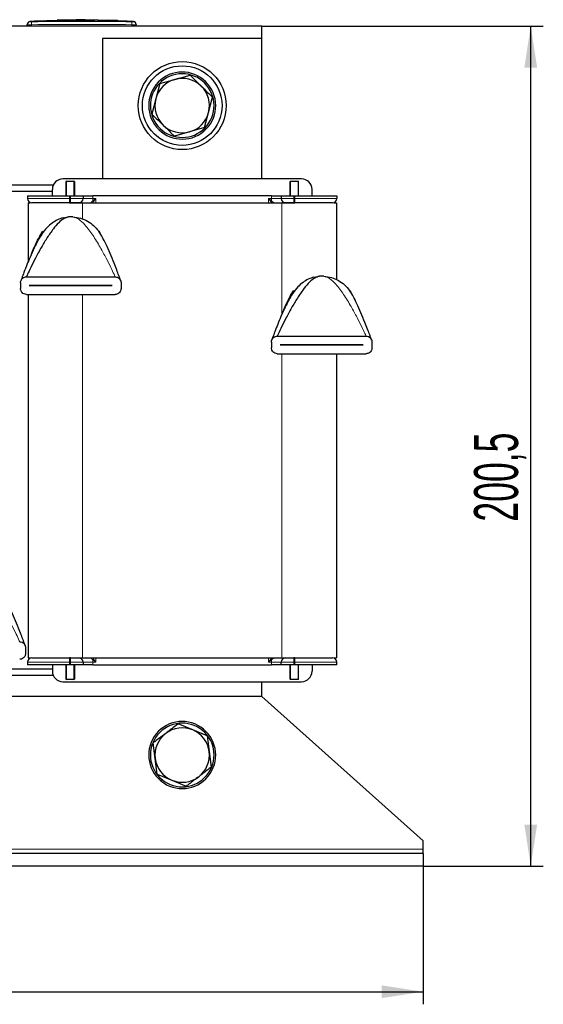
# Model space of a CAD drawing. Header units: millimetres. Extents: x 5 to 418, y 2 to 292.
# Tile 7 of 24: x 112 to 154, y 168 to 246. Entities that reach past the tile are written whole.
import ezdxf

# ---------------------------------------------------------------- set-up
doc = ezdxf.new("R2010")
doc.units = ezdxf.units.MM
doc.layers.add('SLD-0', color=7, linetype='Continuous')
doc.styles.add('SLDTEXTSTYLE0', font='TXT', dxfattribs={"width": 0.605})
doc.dimstyles.new('SLDDIMSTYLE0', dxfattribs={"dimtxt": 3.5, "dimasz": 3.302, "dimexe": 0, "dimexo": 0.0625, "dimgap": 0.875, "dimtad": 1, "dimlfac": 3, "dimrnd": 1e-09, "dimzin": 12, "dimdsep": 46, "dimtxsty": 'SLDTEXTSTYLE0', "dimsah": 1, "dimcen": 0.09, "dimadec": 0, "dimazin": 3, "dimtfac": 1, "dimtofl": 0, "dimtmove": 0, "dimatfit": 3, "dimfxl": 1, "dimfrac": 2, "dimtolj": 1, "dimtzin": 12, "dimarcsym": 0})

# ---------------------------------------------------------------- blocks, each defined once
blk = doc.blocks.new('_D')
at = {"layer": 'SLD-0'}
for p, q in [((55.431, 178.637), (55.431, 167.637)), ((144.431, 178.637), (144.431, 167.637)), ((55.431, 168.637), (144.431, 168.637))]:
    blk.add_line(p, q, dxfattribs=at)
for points in [[(55.431, 168.637), (58.733, 168.129), (58.733, 169.145)], [(144.431, 168.637), (141.129, 169.145), (141.129, 168.129)]]:
    blk.add_solid(points, dxfattribs=at)
at = {"layer": 'SLD-0', "insert": (95.92, 173.149), "char_height": 3.5, "attachment_point": 1, "style": 'SLDTEXTSTYLE0'}
blk.add_mtext('267', dxfattribs=at)
blk = doc.blocks.new('_D_1')
at = {"layer": 'SLD-0'}
for p, q in [((131.597, 245.47), (154, 245.47)), ((153, 178.637), (153, 245.47)), ((144.431, 178.637), (154, 178.637))]:
    blk.add_line(p, q, dxfattribs=at)
for points in [[(153, 245.47), (152.492, 242.168), (153.508, 242.168)], [(153, 178.637), (153.508, 181.939), (152.492, 181.939)]]:
    blk.add_solid(points, dxfattribs=at)
at = {"layer": 'SLD-0', "insert": (148.488, 206.038), "char_height": 3.5, "attachment_point": 1, "rotation": 90, "style": 'SLDTEXTSTYLE0'}
blk.add_mtext('200,5', dxfattribs=at)

msp = doc.modelspace()

# ---------------------------------------------------------------- linework, layer by layer
at = {"color": 7, "linetype": 'Continuous', "lineweight": 25}
for p, q in [((131.5972, 245.4705), (68.2639, 245.4705)), ((112.9305, 245.4705), (112.9305, 245.5745)), ((113.5604, 245.8398), (113.1504, 245.8174)), ((114.2936, 245.8738), (113.5152, 245.8472)), ((113.5604, 245.8333), (114.2931, 245.8573)), ((114.2931, 245.8506), (113.5604, 245.8266)), ((113.5604, 245.8333), (113.5604, 245.8266)), ((114.2931, 245.8917), (115.1001, 245.8793)), ((114.2931, 245.8573), (114.2931, 245.8506)), ((115.1001, 245.8726), (114.4594, 245.8825)), ((115.3171, 245.9088), (114.655, 245.8861)), ((115.1001, 245.8793), (118.2671, 245.9001)), ((118.2671, 245.8934), (115.1001, 245.8726)), ((115.1001, 245.8793), (115.1001, 245.8726)), ((116.0022, 245.954), (115.3134, 245.9309)), ((116.8326, 245.9605), (116.0031, 245.9322)), ((116.8326, 245.9728), (118.5587, 245.9578)), ((116.8326, 245.9555), (116.8326, 245.9728)), ((117.5499, 245.9599), (116.8326, 245.9661)), ((118.2671, 245.9481), (116.8326, 245.9555)), ((118.2671, 245.9001), (118.2671, 245.8934)), ((118.5587, 245.9578), (118.5587, 245.9384)), ((118.5587, 245.8962), (120.451, 245.8506)), ((118.5587, 245.8962), (118.5587, 245.8895)), ((120.451, 245.8439), (118.5587, 245.8895)), ((120.8817, 245.8494), (118.5982, 245.931)), ((119.3716, 245.9309), (119.3716, 245.9181)), ((119.952, 245.9051), (119.3716, 245.9309)), ((119.3716, 245.9242), (119.952, 245.8984)), ((119.3716, 245.9181), (119.952, 245.895)), ((120.1645, 245.8844), (120.1645, 245.8911)), ((120.803, 245.8522), (120.7411, 245.8563)), ((120.9732, 245.8408), (120.9732, 245.8342)), ((121.3773, 245.8176), (120.9796, 245.8409)), ((120.9952, 245.8409), (121.0399, 245.8378)), ((121.5972, 245.4705), (121.5972, 245.5745)), ((131.5972, 244.4705), (131.5972, 245.4705)), ((131.5972, 244.4705), (118.9305, 244.4705)), ((118.9305, 244.4705), (118.9305, 233.3038)), ((131.5972, 233.3038), (131.5972, 244.4705)), ((124.6826, 241.2244), (125.8877, 241.56)), ((123.4776, 240.8888), (123.1656, 239.6774)), ((123.4776, 240.8888), (124.6826, 241.2244)), ((127.3621, 238.5969), (127.674, 239.8083)), ((123.1656, 239.6774), (122.8537, 238.466)), ((127.0502, 237.3855), (127.3621, 238.5969)), ((127.0502, 237.3855), (125.8451, 237.0499)), ((125.8451, 237.0499), (124.64, 236.7143)), ((115.0001, 232.8038), (110.1943, 232.8038)), ((134.7639, 233.3038), (115.7639, 233.3038)), ((116.0472, 233.1371), (116.0139, 233.103)), ((116.0139, 233.103), (116.0139, 231.9705)), ((116.0472, 233.1371), (116.6472, 233.1371)), ((116.6805, 233.103), (116.6472, 233.1371)), ((116.6805, 233.103), (116.6805, 231.9705)), ((133.8805, 233.1371), (133.8472, 233.103)), ((133.8472, 231.9705), (133.8472, 233.103)), ((133.8805, 233.1371), (134.4805, 233.1371)), ((134.5139, 233.103), (134.4805, 233.1371)), ((134.5139, 231.9705), (134.5139, 233.103)), ((114.9305, 232.3038), (110.2639, 232.3038)), ((112.9639, 231.9705), (112.9639, 231.7371)), ((112.9639, 231.9705), (116.2972, 231.9705)), ((114.9305, 231.9705), (114.9305, 232.4705)), ((116.2972, 231.9705), (116.3805, 231.9705)), ((116.3805, 231.9705), (117.3805, 231.9705)), ((117.3805, 231.9705), (117.3805, 231.7371)), ((117.3805, 231.9705), (118.1581, 231.9705)), ((132.3696, 231.9705), (118.1581, 231.9705)), ((132.3696, 231.9705), (133.1472, 231.9705)), ((133.1472, 231.9705), (133.1472, 231.7371)), ((133.1472, 231.9705), (134.1472, 231.9705)), ((134.1472, 231.9705), (134.2305, 231.9705)), ((134.2305, 231.9705), (137.5639, 231.9705)), ((135.5972, 231.9705), (135.5972, 232.4705)), ((137.5639, 231.9705), (137.5639, 231.7371)), ((112.9972, 231.4038), (112.9972, 226.6974)), ((112.9972, 231.4038), (113.1427, 231.4038)), ((116.2972, 231.4038), (116.3805, 231.4038)), ((116.3805, 231.4038), (117.3305, 231.4038)), ((117.3305, 231.4038), (133.1972, 231.4038)), ((133.1972, 231.4038), (134.1472, 231.4038)), ((134.1472, 231.4038), (134.2305, 231.4038)), ((137.3616, 231.4038), (137.5305, 231.4038)), ((137.5305, 231.4038), (137.5305, 225.2869)), ((115.7691, 230.1959), (116.2244, 230.2754)), ((113.9589, 228.8026), (113.8969, 228.6969)), ((114.0448, 228.934), (114.0809, 229.0132)), ((114.0809, 229.0132), (114.1723, 229.1472)), ((118.6219, 229.1472), (118.7133, 229.0132)), ((112.3971, 225.0474), (112.3971, 224.5808)), ((112.8638, 225.5141), (119.9304, 225.5141)), ((120.3971, 225.0474), (120.3971, 224.5808)), ((135.7359, 225.4766), (136.1912, 225.5561)), ((112.8638, 224.1141), (119.9304, 224.1141)), ((112.9972, 224.1141), (112.9972, 195.2038)), ((113.0971, 224.8124), (113.0971, 224.8158)), ((113.0971, 224.8158), (119.6971, 224.8158)), ((119.6971, 224.8124), (113.0971, 224.8124)), ((119.6971, 224.8158), (119.6971, 224.8124)), ((133.9257, 224.0834), (133.8636, 223.9776)), ((134.0116, 224.2147), (134.0476, 224.2939)), ((134.0476, 224.2939), (134.1391, 224.4279)), ((138.5887, 224.4279), (138.6801, 224.2939)), ((132.3639, 220.3282), (132.3639, 219.8615)), ((132.8305, 220.7949), (139.8972, 220.7949)), ((140.3639, 220.3282), (140.3639, 219.8615)), ((132.8305, 219.3949), (139.8972, 219.3949)), ((133.0639, 220.0932), (133.0639, 220.0965)), ((133.0639, 220.0965), (139.6639, 220.0965)), ((139.6639, 220.0932), (133.0639, 220.0932)), ((137.5305, 219.3949), (137.5305, 195.2038)), ((139.6639, 220.0965), (139.6639, 220.0932)), ((112.7973, 196.0174), (112.7973, 195.5507)), ((112.9972, 195.2038), (113.1427, 195.2038)), ((116.3805, 195.2038), (116.2972, 195.2038)), ((116.3805, 195.2038), (117.3305, 195.2038)), ((117.3305, 195.2038), (133.1972, 195.2038)), ((133.1972, 195.2038), (134.1472, 195.2038)), ((134.2305, 195.2038), (134.1472, 195.2038)), ((137.3616, 195.2038), (137.5305, 195.2038)), ((114.9305, 194.3038), (110.2639, 194.3038)), ((112.9639, 194.8705), (112.9639, 194.6371)), ((116.2972, 194.6371), (112.9639, 194.6371)), ((114.9305, 194.6371), (114.9305, 194.1371)), ((116.0139, 194.6371), (116.0139, 193.5046)), ((116.3805, 194.6371), (116.2972, 194.6371)), ((117.3805, 194.6371), (116.3805, 194.6371)), ((116.6805, 194.6371), (116.6805, 193.5046)), ((117.3805, 194.8705), (117.3805, 194.6371)), ((118.1581, 194.6371), (117.3805, 194.6371)), ((118.1581, 194.6371), (132.3696, 194.6371)), ((133.1472, 194.6371), (132.3696, 194.6371)), ((133.1472, 194.6371), (133.1472, 194.8705)), ((134.1472, 194.6371), (133.1472, 194.6371)), ((133.8472, 193.5046), (133.8472, 194.6371)), ((134.2305, 194.6371), (134.1472, 194.6371)), ((137.5639, 194.6371), (134.2305, 194.6371)), ((134.5139, 193.5046), (134.5139, 194.6371)), ((135.5972, 194.6371), (135.5972, 194.1371)), ((137.5639, 194.6371), (137.5639, 194.8705)), ((115.0001, 193.8038), (110.1943, 193.8038)), ((116.0139, 193.5046), (116.0472, 193.4705)), ((116.6472, 193.4705), (116.6805, 193.5046)), ((133.8472, 193.5046), (133.8805, 193.4705)), ((134.4805, 193.4705), (134.5139, 193.5046)), ((115.7639, 193.3038), (134.7639, 193.3038)), ((116.6472, 193.4705), (116.0472, 193.4705)), ((131.5972, 192.1371), (131.5972, 193.3038)), ((134.4805, 193.4705), (133.8805, 193.4705)), ((131.5972, 192.1371), (68.2639, 192.1371)), ((144.4305, 180.6371), (131.5972, 192.1371)), ((126.1012, 189.4688), (124.9474, 189.9522)), ((127.2549, 188.9854), (126.1012, 189.4688)), ((127.2549, 188.9854), (127.4131, 187.7445)), ((123.1146, 187.1964), (122.9564, 188.4373)), ((127.4131, 187.7445), (127.5713, 186.5036)), ((123.2728, 185.9556), (123.1146, 187.1964)), ((123.2728, 185.9556), (124.4265, 185.4721)), ((124.4265, 185.4721), (125.5803, 184.9887)), ((144.4305, 179.9705), (144.4305, 180.6371)), ((144.4305, 179.6371), (55.4305, 179.6371)), ((144.4305, 179.6371), (144.4305, 179.9705)), ((144.4305, 179.6371), (144.4305, 178.6371)), ((144.4305, 178.6371), (55.4305, 178.6371))]:
    msp.add_line(p, q, dxfattribs=at)
at = {"color": 7, "linetype": 'Continuous', "lineweight": 18}
for p, q in [((113.261, 245.8078), (113.2639, 245.5745)), ((113.2639, 245.4705), (113.2639, 245.5745)), ((119.952, 245.9051), (119.952, 245.8984)), ((120.451, 245.8506), (120.451, 245.8439)), ((121.2667, 245.8078), (121.2639, 245.5745)), ((121.2639, 245.4705), (121.2639, 245.5745)), ((123.6381, 241.08), (123.5526, 241.1823)), ((126.8896, 237.1943), (126.9751, 237.092)), ((116.0472, 231.9705), (116.0472, 233.1371)), ((116.6472, 233.1371), (116.6472, 231.9705)), ((133.8805, 231.9705), (133.8805, 233.1371)), ((134.4805, 233.1371), (134.4805, 231.9705)), ((116.2972, 231.9705), (116.2972, 231.7371)), ((116.3805, 231.9705), (116.3805, 231.7371)), ((118.1581, 231.9705), (118.1581, 231.7371)), ((132.3696, 231.7371), (132.3696, 231.9705)), ((134.1472, 231.9705), (134.1472, 231.7371)), ((134.2305, 231.9705), (134.2305, 231.7371)), ((116.2972, 231.7371), (112.9639, 231.7371)), ((116.2972, 231.4038), (116.2972, 231.7371)), ((116.2972, 231.7371), (116.3805, 231.7371)), ((117.3805, 231.7371), (116.3805, 231.7371)), ((116.3805, 231.7371), (116.3805, 231.4038)), ((117.3305, 231.4038), (117.3305, 230.1028)), ((118.1581, 231.7371), (117.3805, 231.7371)), ((117.9757, 231.4038), (117.9713, 231.4039)), ((118.2142, 231.5023), (118.1445, 231.4038)), ((118.1581, 231.7371), (118.3929, 231.7371)), ((118.3929, 231.7371), (118.1601, 231.5565)), ((118.3929, 231.7371), (118.2142, 231.5023)), ((118.3929, 231.4038), (118.3929, 231.7371)), ((132.1348, 231.7371), (132.3696, 231.7371)), ((132.1348, 231.4038), (132.1348, 231.7371)), ((132.1348, 231.7371), (132.3677, 231.5565)), ((132.3136, 231.5023), (132.1348, 231.7371)), ((132.3833, 231.4038), (132.3136, 231.5023)), ((133.1472, 231.7371), (132.3696, 231.7371)), ((132.552, 231.4038), (132.5564, 231.4039)), ((133.1472, 231.7371), (134.1472, 231.7371)), ((133.1972, 231.4038), (133.1972, 222.5289)), ((134.1472, 231.4038), (134.1472, 231.7371)), ((134.2305, 231.7371), (134.1472, 231.7371)), ((134.2305, 231.7371), (137.5639, 231.7371)), ((134.2305, 231.7371), (134.2305, 231.4038)), ((117.3305, 224.1141), (117.3305, 195.2038)), ((133.1972, 219.3949), (133.1972, 195.2038)), ((116.2972, 194.8705), (116.2972, 195.2038)), ((116.3805, 195.2038), (116.3805, 194.8705)), ((117.9713, 195.2037), (117.9757, 195.2038)), ((118.1445, 195.2038), (118.2142, 195.1053)), ((118.2142, 195.1053), (118.3929, 194.8705)), ((118.3929, 194.8705), (118.3929, 195.2038)), ((132.1348, 194.8705), (132.1348, 195.2038)), ((132.1348, 194.8705), (132.3136, 195.1053)), ((132.3136, 195.1053), (132.3833, 195.2038)), ((132.5564, 195.2037), (132.552, 195.2038)), ((134.1472, 194.8705), (134.1472, 195.2038)), ((134.2305, 195.2038), (134.2305, 194.8705)), ((112.9639, 194.8705), (116.2972, 194.8705)), ((116.0472, 193.4705), (116.0472, 194.6371)), ((116.2972, 194.8705), (116.3805, 194.8705)), ((116.2972, 194.6371), (116.2972, 194.8705)), ((116.3805, 194.8705), (117.3805, 194.8705)), ((116.3805, 194.8705), (116.3805, 194.6371)), ((116.6472, 194.6371), (116.6472, 193.4705)), ((117.3805, 194.8705), (118.1581, 194.8705)), ((118.1581, 194.8705), (118.1581, 194.6371)), ((118.3929, 194.8705), (118.1581, 194.8705)), ((118.1601, 195.0511), (118.3929, 194.8705)), ((132.3677, 195.0511), (132.1348, 194.8705)), ((132.3696, 194.8705), (132.1348, 194.8705)), ((132.3696, 194.8705), (133.1472, 194.8705)), ((132.3696, 194.6371), (132.3696, 194.8705)), ((134.1472, 194.8705), (133.1472, 194.8705)), ((133.8805, 193.4705), (133.8805, 194.6371)), ((134.1472, 194.8705), (134.2305, 194.8705)), ((134.1472, 194.6371), (134.1472, 194.8705)), ((137.5639, 194.8705), (134.2305, 194.8705)), ((134.2305, 194.6371), (134.2305, 194.8705)), ((134.4805, 194.6371), (134.4805, 193.4705)), ((126.8692, 189.4303), (126.9536, 189.5334)), ((123.6586, 185.5107), (123.5741, 185.4075)), ((144.4305, 179.9705), (55.4305, 179.9705))]:
    msp.add_line(p, q, dxfattribs=at)
at = {"color": 7, "linetype": 'Continuous', "lineweight": 25}
for radius in [3.5, 3.1667]:
    msp.add_circle((125.2639, 239.1371), radius, dxfattribs=at)
for centre, radius, start, end in [((113.1639, 245.5849), 0.2333, 93.308274, 180.001701), ((121.3639, 245.5849), 0.2333, 359.998299, 86.658589), ((125.2639, 239.1371), 2.6667, 309.920886, 129.920886), ((125.2639, 239.1371), 2.5333, 309.920886, 129.920886), ((125.2639, 239.1371), 2.1667, 45.560509, 105.560509), ((125.2639, 239.1371), 2.6667, 129.920886, 309.920886), ((125.2639, 239.1371), 2.5333, 129.920886, 309.920886), ((125.2639, 239.1371), 2.1667, 105.560509, 165.560509), ((125.2639, 239.1371), 2.1667, 345.560509, 45.560509), ((125.2639, 239.1371), 2.1667, 165.560509, 225.560509), ((125.2639, 239.1371), 2.1667, 285.560509, 345.560509), ((125.2639, 239.1371), 2.1667, 225.560509, 285.560509), ((115.7639, 232.4705), 0.8333, 90, 180), ((134.7639, 232.4705), 0.8333, 0, 90), ((113.2972, 231.7371), 0.3333, 180, 270), ((117.0472, 231.7371), 0.3333, 270, 0), ((133.4805, 231.7371), 0.3333, 180, 270), ((137.2305, 231.7371), 0.3333, 270, 0), ((116.3971, 227.5308), 2.75, 86.4, 93.6), ((136.3639, 222.8115), 2.75, 86.4, 93.6), ((113.2972, 194.8705), 0.3333, 90, 180), ((117.0472, 194.8705), 0.3333, 0, 90), ((133.4805, 194.8705), 0.3333, 90, 180), ((137.2305, 194.8705), 0.3333, 0, 90), ((115.7639, 194.1371), 0.8333, 180, 270), ((134.7639, 194.1371), 0.8333, 270, 0), ((125.2639, 187.4705), 2.6667, 50.678522, 230.678522), ((125.2639, 187.4705), 2.5333, 50.678522, 230.678522), ((125.2639, 187.4705), 2.1667, 67.266153, 127.266153), ((125.2639, 187.4705), 2.1667, 127.266153, 187.266153), ((125.2639, 187.4705), 2.6667, 230.678522, 50.678522), ((125.2639, 187.4705), 2.5333, 230.678522, 50.678522), ((125.2639, 187.4705), 2.1667, 7.266153, 67.266153), ((125.2639, 187.4705), 2.1667, 307.266153, 7.266153), ((125.2639, 187.4705), 2.1667, 187.266153, 247.266153), ((125.2639, 187.4705), 2.1667, 247.266153, 307.266153)]:
    msp.add_arc(centre, radius, start, end, dxfattribs=at)
at = {"color": 7, "linetype": 'Continuous', "lineweight": 18}
for centre, radius, start, end in [((113.1639, 245.5744), 0.2333, 90.990476, 179.99805), ((121.3639, 245.5744), 0.2333, 0.001948, 89.00996), ((125.9586, 231.7313), 7.8005, 179.956994, 181.283798), ((118.0339, 231.3764), 0.2199, 34.927875, 54.980573), ((132.4938, 231.3764), 0.2199, 125.019427, 145.072125), ((124.5691, 231.7313), 7.8005, 358.716202, 0.043006), ((118.0339, 195.2312), 0.2199, 305.019427, 325.072125), ((132.4938, 195.2312), 0.2199, 214.927875, 234.980573), ((125.9586, 194.8763), 7.8005, 178.716202, 180.043006), ((124.5691, 194.8763), 7.8005, 359.956994, 1.283798)]:
    msp.add_arc(centre, radius, start, end, dxfattribs=at)
at = {"color": 7, "linetype": 'Continuous', "lineweight": 25}
for points, knots in [([(112.9305, 245.5745), (112.9305, 245.5784), (112.9305, 245.5845), (112.9305, 245.5839), (112.9305, 245.5836)], [0, 0, 0, 0, 0.6377907, 1, 1, 1, 1]), ([(119.952, 245.895), (119.9759, 245.8941), (120.0236, 245.8921), (120.0872, 245.8904), (120.1356, 245.8897), (120.1632, 245.8901), (120.1671, 245.8914), (120.1468, 245.8937), (120.1045, 245.8967), (120.045, 245.9003), (119.9908, 245.9031), (119.9595, 245.9047), (119.952, 245.9051)], [0, 0, 0, 0, 0.1073587, 0.2147209, 0.322003, 0.4292233, 0.5364372, 0.6436972, 0.7510459, 0.8585026, 0.9660513, 1, 1, 1, 1]), ([(119.952, 245.8984), (119.9759, 245.8972), (120.0237, 245.8948), (120.0876, 245.8911), (120.1352, 245.8879), (120.1621, 245.8856), (120.1618, 245.8848), (120.1617, 245.8844)], [0, 0, 0, 0, 0.2150885, 0.4301767, 0.6452498, 0.8601715, 1, 1, 1, 1]), ([(120.451, 245.8506), (120.5145, 245.8488), (120.6414, 245.8452), (120.8097, 245.8425), (120.919, 245.841), (120.9596, 245.8409), (120.9732, 245.8408)], [0, 0, 0, 0, 0.2851253, 0.5702516, 0.8553553, 1, 1, 1, 1]), ([(120.9732, 245.8342), (120.9434, 245.8344), (120.8839, 245.8347), (120.73, 245.8371), (120.5784, 245.8401), (120.4831, 245.8429), (120.451, 245.8439)], [0, 0, 0, 0, 0.285052, 0.570102, 0.8551915, 1, 1, 1, 1]), ([(120.9732, 245.8408), (121.0127, 245.8405), (121.0646, 245.84), (121.0513, 245.8418), (121.0481, 245.8423)], [0, 0, 0, 0, 0.7597868, 1, 1, 1, 1]), ([(121.0471, 245.8356), (121.0504, 245.8351), (121.0616, 245.8334), (121.0099, 245.8338), (120.9732, 245.8342)], [0, 0, 0, 0, 0.2906379, 1, 1, 1, 1]), ([(121.5972, 245.5836), (121.5972, 245.5839), (121.5972, 245.5848), (121.5972, 245.5787), (121.5972, 245.5745)], [0, 0, 0, 0, 0.318777, 1, 1, 1, 1]), ([(125.8877, 241.56), (125.897, 241.5509), (126.1914, 241.2622), (126.4908, 240.9685), (126.7809, 240.6841)], [0, 0, 0, 0, 0.031485, 1, 1, 1, 1]), ([(126.7809, 240.6841), (127.007, 240.4624), (127.3066, 240.1685), (127.6016, 239.8793), (127.674, 239.8083)], [0, 0, 0, 0, 0.7546767, 1, 1, 1, 1]), ([(122.8537, 238.466), (122.863, 238.4569), (123.1574, 238.1682), (123.4568, 237.8746), (123.7469, 237.5902)], [0, 0, 0, 0, 0.03148504, 1, 1, 1, 1]), ([(123.7469, 237.5902), (123.973, 237.3684), (124.2726, 237.0746), (124.5676, 236.7853), (124.64, 236.7143)], [0, 0, 0, 0, 0.7546767, 1, 1, 1, 1]), ([(116.2972, 231.4038), (115.9198, 231.4038), (115.3393, 231.4038), (114.6408, 231.4038), (114.1602, 231.4038), (113.773, 231.4038), (113.3989, 231.4038), (113.3373, 231.4038), (113.2972, 231.4038)], [0, 0, 0, 0, 0.2394568, 0.3683607, 0.5, 0.6316393, 0.7605432, 1, 1, 1, 1]), ([(117.0472, 231.4038), (117.0382, 231.4038), (117.0244, 231.4038), (116.9414, 231.4038), (116.8553, 231.4038), (116.7492, 231.4038), (116.5938, 231.4038), (116.4644, 231.4038), (116.3805, 231.4038)], [0, 0, 0, 0, 0.23944295, 0.36963586, 0.49999992, 0.63019291, 0.76055705, 1, 1, 1, 1]), ([(117.2722, 231.4038), (117.2101, 231.4038), (117.0763, 231.4038), (117.0573, 231.4038), (117.0472, 231.4038)], [0, 0, 0, 0, 0.4634416, 1, 1, 1, 1]), ([(133.4805, 231.4038), (133.4704, 231.4038), (133.4515, 231.4038), (133.3176, 231.4038), (133.2555, 231.4038)], [0, 0, 0, 0, 0.5365584, 1, 1, 1, 1]), ([(134.1472, 231.4038), (134.0634, 231.4038), (133.9339, 231.4038), (133.7786, 231.4038), (133.6725, 231.4038), (133.5863, 231.4038), (133.5033, 231.4038), (133.4895, 231.4038), (133.4805, 231.4038)], [0, 0, 0, 0, 0.2394429, 0.3696359, 0.4999999, 0.6301929, 0.7605571, 1, 1, 1, 1]), ([(137.2305, 231.4038), (137.1905, 231.4038), (137.1288, 231.4038), (136.7547, 231.4038), (136.3675, 231.4038), (135.8869, 231.4038), (135.1885, 231.4038), (134.6079, 231.4038), (134.2305, 231.4038)], [0, 0, 0, 0, 0.2394568, 0.3683607, 0.5, 0.6316393, 0.7605432, 1, 1, 1, 1]), ([(115.7779, 230.2103), (115.6283, 230.1609), (115.3329, 230.0632), (114.8846, 229.7864), (114.4474, 229.3997), (114.0917, 228.9283), (113.7655, 228.3843), (113.4602, 227.7767), (113.1682, 227.1203), (112.9, 226.4669), (112.6788, 225.8972), (112.5244, 225.4818), (112.4463, 225.2656), (112.4256, 225.2079), (112.4201, 225.1926), (112.4199, 225.1918), (112.4197, 225.1915)], [0, 0, 0, 0, 0.0711865, 0.1405676, 0.2195851, 0.3207292, 0.4046368, 0.5117382, 0.6419422, 0.7494195, 0.8558061, 0.9461302, 0.9788992, 0.9911578, 0.9962849, 1, 1, 1, 1]), ([(116.2244, 230.2754), (116.0942, 230.2405), (115.809, 230.1642), (115.406, 229.7986), (114.9656, 229.2904), (114.5086, 228.6294), (114.035, 227.845), (113.5987, 227.0404), (113.2349, 226.3143), (113.002, 225.8207), (112.8956, 225.5857), (112.8674, 225.5223), (112.8649, 225.5166), (112.8638, 225.5141)], [0, 0, 0, 0, 0.0781273, 0.1710083, 0.278026, 0.4166976, 0.5603945, 0.7170593, 0.8519797, 0.9499554, 0.983819, 0.9928589, 1, 1, 1, 1]), ([(113.2663, 227.328), (113.3429, 227.511), (113.5235, 227.9426), (113.8109, 228.5688), (114.0607, 228.9686), (114.1723, 229.1472)], [0, 0, 0, 0, 0.28947193, 0.68273172, 1, 1, 1, 1]), ([(119.007, 228.4784), (118.9874, 228.5201), (118.8757, 228.7582), (118.7366, 228.9713), (118.6219, 229.1472)], [0, 0, 0, 0, 0.1748021, 1, 1, 1, 1]), ([(120.3742, 225.1916), (120.3738, 225.1927), (120.3729, 225.1952), (120.3558, 225.2429), (120.3052, 225.3832), (120.1997, 225.6703), (120.0415, 226.0898), (119.8109, 226.6818), (119.5295, 227.3655), (119.2185, 228.0722), (118.9996, 228.4979), (118.8974, 228.6969)], [0, 0, 0, 0, 0.0087195, 0.0206678, 0.0713084, 0.1438671, 0.2679231, 0.413058, 0.6205224, 0.8226597, 1, 1, 1, 1]), ([(112.3971, 225.0474), (112.4007, 225.0907), (112.4079, 225.1771), (112.4661, 225.3042), (112.5684, 225.4216), (112.7093, 225.5002), (112.8166, 225.5099), (112.8638, 225.5141)], [0, 0, 0, 0, 0.1547613, 0.3088456, 0.5207845, 0.7892573, 1, 1, 1, 1]), ([(119.9304, 225.5141), (119.9938, 225.5066), (120.122, 225.4914), (120.2687, 225.3842), (120.357, 225.2516), (120.3927, 225.1393), (120.3959, 225.072), (120.3971, 225.0474)], [0, 0, 0, 0, 0.2833462, 0.5731387, 0.7583389, 0.9118967, 1, 1, 1, 1]), ([(135.7446, 225.4911), (135.595, 225.4416), (135.2997, 225.3439), (134.8513, 225.0671), (134.4142, 224.6804), (134.0585, 224.2091), (133.7323, 223.6651), (133.427, 223.0575), (133.1349, 222.4011), (132.8667, 221.7477), (132.6455, 221.1779), (132.4912, 220.7625), (132.413, 220.5464), (132.3924, 220.4886), (132.3869, 220.4733), (132.3866, 220.4726), (132.3865, 220.4723)], [0, 0, 0, 0, 0.0711865, 0.1405676, 0.2195851, 0.3207292, 0.4046368, 0.5117382, 0.6419422, 0.7494195, 0.8558061, 0.9461302, 0.9788992, 0.9911578, 0.9962849, 1, 1, 1, 1]), ([(136.1912, 225.5561), (136.0609, 225.5212), (135.7757, 225.4449), (135.3727, 225.0793), (134.9323, 224.5712), (134.4753, 223.9102), (134.0017, 223.1257), (133.5654, 222.3212), (133.2017, 221.5951), (132.9688, 221.1014), (132.8623, 220.8665), (132.8341, 220.8031), (132.8316, 220.7974), (132.8305, 220.7949)], [0, 0, 0, 0, 0.0781273, 0.1710083, 0.278026, 0.4166976, 0.5603945, 0.7170593, 0.8519797, 0.9499554, 0.983819, 0.9928589, 1, 1, 1, 1]), ([(112.8638, 224.1141), (112.8004, 224.1216), (112.6722, 224.1368), (112.5255, 224.2441), (112.4372, 224.3767), (112.4015, 224.4889), (112.3983, 224.5562), (112.3971, 224.5808)], [0, 0, 0, 0, 0.2833462, 0.5731387, 0.7583389, 0.9118967, 1, 1, 1, 1]), ([(120.3971, 224.5808), (120.3935, 224.5375), (120.3864, 224.4511), (120.3281, 224.3241), (120.2259, 224.2066), (120.0849, 224.128), (119.9776, 224.1184), (119.9304, 224.1141)], [0, 0, 0, 0, 0.1547613, 0.3088456, 0.5207845, 0.7892573, 1, 1, 1, 1]), ([(133.233, 222.6087), (133.3096, 222.7917), (133.4902, 223.2234), (133.7776, 223.8495), (134.0275, 224.2494), (134.1391, 224.4279)], [0, 0, 0, 0, 0.2894719, 0.6827317, 1, 1, 1, 1]), ([(138.9737, 223.7592), (138.9542, 223.8008), (138.8424, 224.039), (138.7034, 224.2521), (138.5887, 224.4279)], [0, 0, 0, 0, 0.1748021, 1, 1, 1, 1]), ([(140.3409, 220.4724), (140.3405, 220.4734), (140.3396, 220.4759), (140.3226, 220.5237), (140.2719, 220.664), (140.1664, 220.951), (140.0083, 221.3706), (139.7776, 221.9625), (139.4962, 222.6463), (139.1852, 223.3529), (138.9664, 223.7787), (138.8641, 223.9776)], [0, 0, 0, 0, 0.0087195, 0.0206678, 0.0713084, 0.1438671, 0.2679231, 0.413058, 0.6205224, 0.8226597, 1, 1, 1, 1]), ([(132.3639, 220.3282), (132.3674, 220.3715), (132.3746, 220.4579), (132.4328, 220.5849), (132.5351, 220.7023), (132.676, 220.781), (132.7833, 220.7906), (132.8305, 220.7949)], [0, 0, 0, 0, 0.1547613, 0.3088456, 0.5207845, 0.7892573, 1, 1, 1, 1]), ([(139.8972, 220.7949), (139.9606, 220.7873), (140.0888, 220.7722), (140.2355, 220.6649), (140.3237, 220.5323), (140.3595, 220.4201), (140.3627, 220.3527), (140.3639, 220.3282)], [0, 0, 0, 0, 0.2833462, 0.5731387, 0.7583389, 0.9118967, 1, 1, 1, 1]), ([(132.8305, 219.3949), (132.7671, 219.4024), (132.6389, 219.4176), (132.4922, 219.5248), (132.404, 219.6574), (132.3682, 219.7696), (132.365, 219.837), (132.3639, 219.8615)], [0, 0, 0, 0, 0.2833462, 0.5731387, 0.7583389, 0.9118967, 1, 1, 1, 1]), ([(140.3639, 219.8615), (140.3603, 219.8182), (140.3531, 219.7318), (140.2949, 219.6048), (140.1926, 219.4874), (140.0517, 219.4087), (139.9444, 219.3991), (139.8972, 219.3949)], [0, 0, 0, 0, 0.1547613, 0.3088456, 0.5207845, 0.7892573, 1, 1, 1, 1]), ([(112.7743, 196.1616), (112.774, 196.1626), (112.773, 196.1651), (112.756, 196.2129), (112.7054, 196.3532), (112.5998, 196.6402), (112.4417, 197.0598), (112.211, 197.6517), (111.9297, 198.3355), (111.6187, 199.0421), (111.3998, 199.4679), (111.2975, 199.6668)], [0, 0, 0, 0, 0.0087195, 0.0206678, 0.0713084, 0.1438671, 0.2679231, 0.413058, 0.6205224, 0.8226597, 1, 1, 1, 1]), ([(112.3306, 196.4841), (112.394, 196.4765), (112.5222, 196.4614), (112.6689, 196.3541), (112.7572, 196.2215), (112.7929, 196.1093), (112.7961, 196.0419), (112.7973, 196.0174)], [0, 0, 0, 0, 0.2833462, 0.5731387, 0.7583389, 0.9118967, 1, 1, 1, 1]), ([(112.7973, 195.5507), (112.7937, 195.5074), (112.7865, 195.421), (112.7283, 195.294), (112.626, 195.1766), (112.4851, 195.0979), (112.3778, 195.0883), (112.3306, 195.0841)], [0, 0, 0, 0, 0.1547613, 0.3088456, 0.5207845, 0.7892573, 1, 1, 1, 1]), ([(113.2972, 195.2038), (113.3373, 195.2038), (113.3989, 195.2038), (113.773, 195.2038), (114.1602, 195.2038), (114.6408, 195.2038), (115.3393, 195.2038), (115.9198, 195.2038), (116.2972, 195.2038)], [0, 0, 0, 0, 0.2394568, 0.3683607, 0.5, 0.6316393, 0.7605432, 1, 1, 1, 1]), ([(116.3805, 195.2038), (116.4644, 195.2038), (116.5938, 195.2038), (116.7491, 195.2038), (116.8552, 195.2038), (116.9414, 195.2038), (117.0244, 195.2038), (117.0382, 195.2038), (117.0472, 195.2038)], [0, 0, 0, 0, 0.23944295, 0.36963586, 0.49999992, 0.63019291, 0.76055705, 1, 1, 1, 1]), ([(117.0472, 195.2038), (117.0573, 195.2038), (117.0763, 195.2038), (117.2101, 195.2038), (117.2722, 195.2038)], [0, 0, 0, 0, 0.5365584, 1, 1, 1, 1]), ([(133.2555, 195.2038), (133.3176, 195.2038), (133.4515, 195.2038), (133.4704, 195.2038), (133.4805, 195.2038)], [0, 0, 0, 0, 0.4634416, 1, 1, 1, 1]), ([(133.4805, 195.2038), (133.4895, 195.2038), (133.5033, 195.2038), (133.5863, 195.2038), (133.6724, 195.2038), (133.7785, 195.2038), (133.9339, 195.2038), (134.0634, 195.2038), (134.1472, 195.2038)], [0, 0, 0, 0, 0.2394429, 0.3696359, 0.4999999, 0.6301929, 0.7605571, 1, 1, 1, 1]), ([(134.2305, 195.2038), (134.6079, 195.2038), (135.1885, 195.2038), (135.8869, 195.2038), (136.3675, 195.2038), (136.7547, 195.2038), (137.1288, 195.2038), (137.1905, 195.2038), (137.2305, 195.2038)], [0, 0, 0, 0, 0.2394568, 0.3683607, 0.5, 0.6316393, 0.7605432, 1, 1, 1, 1]), ([(124.9474, 189.9522), (124.9371, 189.9444), (124.609, 189.6947), (124.2752, 189.4408), (123.9519, 189.1948)], [0, 0, 0, 0, 0.031485, 1, 1, 1, 1]), ([(123.9519, 189.1948), (123.6998, 189.003), (123.3659, 188.7489), (123.037, 188.4987), (122.9564, 188.4373)], [0, 0, 0, 0, 0.7546767, 1, 1, 1, 1]), ([(127.5713, 186.5036), (127.561, 186.4958), (127.2329, 186.2461), (126.8991, 185.9922), (126.5758, 185.7462)], [0, 0, 0, 0, 0.031485, 1, 1, 1, 1]), ([(126.5758, 185.7462), (126.3238, 185.5544), (125.9898, 185.3003), (125.661, 185.0501), (125.5803, 184.9887)], [0, 0, 0, 0, 0.7546767, 1, 1, 1, 1])]:
    msp.add_open_spline(points, degree=3, knots=knots, dxfattribs=at)
at = {"color": 7, "linetype": 'Continuous', "lineweight": 18}
for points, knots in [([(113.2639, 245.5745), (113.2264, 245.5744), (113.1514, 245.5741), (113.0516, 245.574), (112.9762, 245.574), (112.9362, 245.5742), (112.9321, 245.5744), (112.9305, 245.5745)], [0, 0, 0, 0, 0.2146723, 0.429352, 0.6440261, 0.8586954, 1, 1, 1, 1]), ([(113.1503, 245.8167), (113.1496, 245.8174), (113.1483, 245.8187), (113.1561, 245.8113), (113.1598, 245.8077)], [0, 0, 0, 0, 0.5163761, 1, 1, 1, 1]), ([(113.1598, 245.8077), (113.1604, 245.8077), (113.1618, 245.8075), (113.1742, 245.8073), (113.197, 245.8073), (113.2271, 245.8074), (113.2498, 245.8076), (113.261, 245.8078)], [0, 0, 0, 0, 0.1406569, 0.3555039, 0.5710329, 0.7861716, 1, 1, 1, 1]), ([(113.261, 245.8078), (114.5954, 245.8196), (117.264, 245.8433), (119.9325, 245.8196), (121.2667, 245.8078)], [0, 0, 0, 0, 0.50003915, 1, 1, 1, 1]), ([(121.2639, 245.5745), (119.9306, 245.5873), (117.264, 245.6131), (114.5973, 245.5873), (113.2639, 245.5745)], [0, 0, 0, 0, 0.499961, 1, 1, 1, 1]), ([(121.5972, 245.5745), (121.5935, 245.5743), (121.5861, 245.5741), (121.5287, 245.574), (121.4441, 245.574), (121.3504, 245.5742), (121.2884, 245.5744), (121.2639, 245.5745)], [0, 0, 0, 0, 0.2146728, 0.4293525, 0.6440267, 0.8586958, 1, 1, 1, 1]), ([(121.2667, 245.8078), (121.2741, 245.8077), (121.2928, 245.8075), (121.321, 245.8073), (121.3466, 245.8073), (121.3642, 245.8074), (121.3667, 245.8076), (121.3679, 245.8077)], [0, 0, 0, 0, 0.140567, 0.3553278, 0.5708439, 0.7860438, 1, 1, 1, 1]), ([(121.3679, 245.8077), (121.3722, 245.8118), (121.3785, 245.8177), (121.3775, 245.8169), (121.3772, 245.8166)], [0, 0, 0, 0, 0.68103385, 1, 1, 1, 1]), ([(118.1601, 231.5565), (118.114, 231.5214), (118.0445, 231.4686), (117.991, 231.4223), (117.9736, 231.407), (117.9721, 231.4049), (117.9713, 231.4039)], [0, 0, 0, 0, 0.4967668, 0.7481594, 0.8724056, 1, 1, 1, 1]), ([(132.5564, 231.4039), (132.5556, 231.4049), (132.5541, 231.407), (132.5367, 231.4223), (132.4832, 231.4686), (132.4138, 231.5214), (132.3677, 231.5565)], [0, 0, 0, 0, 0.1276091, 0.2518598, 0.5032343, 1, 1, 1, 1]), ([(119.9304, 225.5141), (119.9297, 225.5159), (119.928, 225.5197), (119.9168, 225.5449), (119.8899, 225.6051), (119.7868, 225.8321), (119.5594, 226.314), (119.1955, 227.0408), (118.7203, 227.9155), (118.1667, 228.8266), (117.5968, 229.5804), (117.07, 230.122), (116.725, 230.2278), (116.5698, 230.2754)], [0, 0, 0, 0, 0.0059709, 0.0132261, 0.0221276, 0.0501338, 0.1481345, 0.2830893, 0.4397941, 0.6222442, 0.7924239, 0.9065862, 1, 1, 1, 1]), ([(139.8972, 220.7949), (139.8964, 220.7966), (139.8947, 220.8005), (139.8836, 220.8256), (139.8566, 220.8858), (139.7536, 221.1128), (139.5262, 221.5947), (139.1623, 222.3215), (138.6871, 223.1962), (138.1334, 224.1073), (137.5636, 224.8612), (137.0368, 225.4027), (136.6918, 225.5085), (136.5365, 225.5561)], [0, 0, 0, 0, 0.0059709, 0.0132261, 0.0221276, 0.0501338, 0.1481345, 0.2830893, 0.4397941, 0.6222442, 0.7924239, 0.9065862, 1, 1, 1, 1]), ([(112.3306, 196.4841), (112.3298, 196.4858), (112.3281, 196.4897), (112.317, 196.5148), (112.29, 196.575), (112.187, 196.802), (111.9596, 197.2839), (111.5957, 198.0107), (111.1205, 198.8854), (110.5668, 199.7965), (109.997, 200.5504), (109.4702, 201.0919), (109.1252, 201.1977), (108.9699, 201.2453)], [0, 0, 0, 0, 0.0059709, 0.0132261, 0.0221276, 0.0501338, 0.1481345, 0.2830893, 0.4397941, 0.6222442, 0.7924239, 0.9065862, 1, 1, 1, 1]), ([(118.1601, 195.0511), (118.114, 195.0862), (118.0445, 195.1391), (117.991, 195.1853), (117.9736, 195.2007), (117.9721, 195.2027), (117.9713, 195.2037)], [0, 0, 0, 0, 0.4967657, 0.7481402, 0.8723909, 1, 1, 1, 1]), ([(132.3677, 195.0511), (132.4138, 195.0862), (132.4832, 195.1391), (132.5367, 195.1853), (132.5541, 195.2007), (132.5556, 195.2027), (132.5564, 195.2037)], [0, 0, 0, 0, 0.4967668, 0.7481594, 0.8724056, 1, 1, 1, 1])]:
    msp.add_open_spline(points, degree=3, knots=knots, dxfattribs=at)
at = {"color": 7, "linetype": 'Continuous', "lineweight": 25}
for points in [[(116.5698, 230.2754), (116.7703, 230.25), (117.1712, 230.1991), (117.7313, 229.9576), (118.2353, 229.6142), (118.493, 229.3029), (118.6219, 229.1472)], [(136.5365, 225.5561), (136.737, 225.5307), (137.138, 225.4799), (137.698, 225.2384), (138.202, 224.8949), (138.4598, 224.5836), (138.5887, 224.4279)]]:
    msp.add_open_spline(points, degree=3, dxfattribs=at)

# ---------------------------------------------------------------- dimensions: what is measured, and where the dimension line sits
at = {"layer": 'SLD-0'}
dim = msp.add_linear_dim(base=(153, 245.4705), p1=(144.4305, 178.6371), p2=(131.5972, 245.4705), angle=90, dimstyle='SLDDIMSTYLE0', dxfattribs=at)
dim.commit()
dim.dimension.update_dxf_attribs({"geometry": '_D_1', "text_midpoint": (153, 212.0538), "dimtype": 160})
dim = msp.add_linear_dim(base=(144.4305, 168.6371), p1=(55.4305, 178.6371), p2=(144.4305, 178.6371), dimstyle='SLDDIMSTYLE0', dxfattribs=at)
dim.commit()
dim.dimension.update_dxf_attribs({"geometry": '_D', "text_midpoint": (99.9305, 168.6371), "dimtype": 160})

doc.saveas('drawing.dxf')
